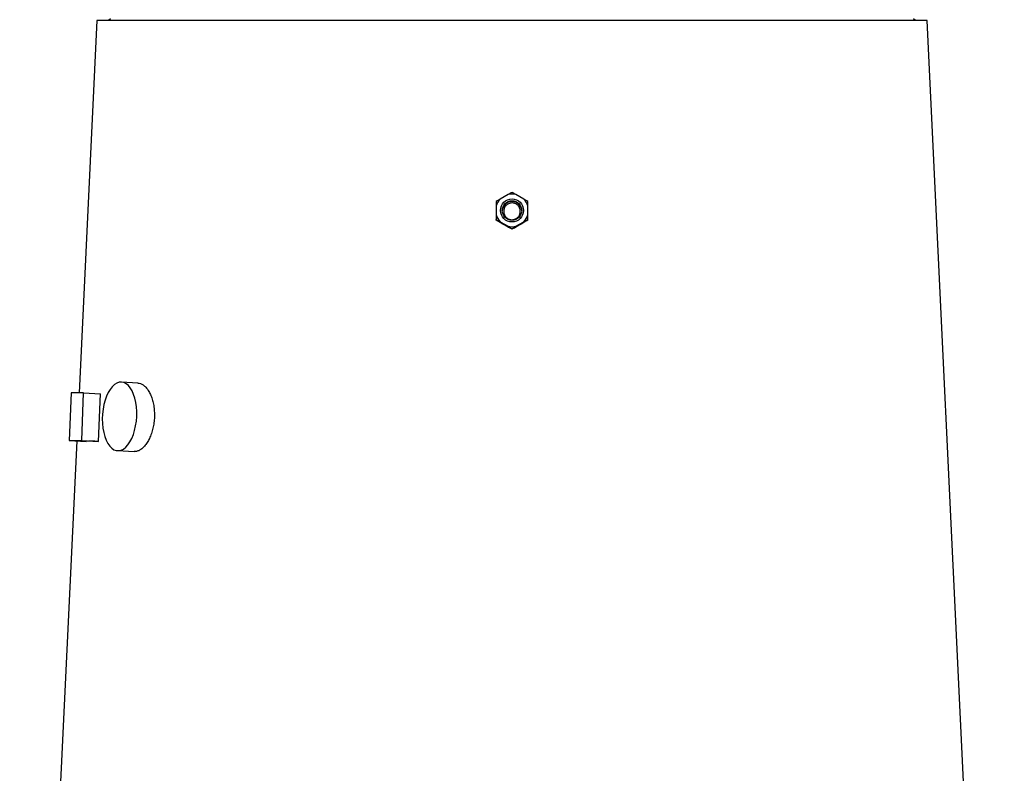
# Model space of a CAD drawing. Extents: x -35 to 1192, y 7 to 1887.
# Tile 12 of 14: x 664 to 1180, y 1006 to 1401. Entities that reach past the tile are written whole.
import ezdxf

# ---------------------------------------------------------------- set-up
doc = ezdxf.new("R2010")
doc.units = 0
doc.layers.get('0').update_dxf_attribs({"linetype": 'CONTINUOUS'})

msp = doc.modelspace()

# ---------------------------------------------------------------- linework, layer by layer
at = {"color": 7, "linetype": 'CONTINUOUS'}
for p, q in [((704.24, 1400.49), (694.85, 1205.25)), ((1139.26, 1400.49), (704.24, 1400.49)), ((711.25, 1401.49), (710.25, 1400.49)), ((1133.25, 1400.49), (1132.25, 1401.49)), ((1179.76, 558.49), (1139.26, 1400.49)), ((919.66, 1309.25), (915.61, 1306.92)), ((927.88, 1306.92), (923.84, 1309.25)), ((913.52, 1303.3), (913.52, 1298.64)), ((929.97, 1298.64), (929.97, 1303.3)), ((913.52, 1295.82), (913.52, 1296.15)), ((915.5, 1294.61), (913.52, 1295.82)), ((929.97, 1295.82), (929.97, 1296.15)), ((915.61, 1295.02), (919.66, 1292.69)), ((921.75, 1291.08), (921.75, 1291.4)), ((923.84, 1292.69), (927.88, 1295.02)), ((725.72, 1210.46), (717.06, 1210.94)), ((690.76, 1205.25), (689.75, 1180.27)), ((697.23, 1205.25), (690.76, 1205.25)), ((696.22, 1180.27), (697.23, 1205.25)), ((697.23, 1205.25), (706.13, 1204.86)), ((704.97, 1179.89), (706.13, 1204.86)), ((693.64, 1180.1), (663.74, 558.49)), ((689.75, 1180.27), (696.22, 1180.27)), ((689.75, 1180.27), (698.5, 1179.89)), ((696.22, 1180.27), (704.97, 1179.89)), ((715.07, 1175), (723.72, 1174.51))]:
    msp.add_line(p, q, dxfattribs=at)
at = {"color": 7, "linetype": 'CONTINUOUS', "flags": 128}
msp.add_lwpolyline([(725.07, 1192.97), (725.08, 1195.47), (724.92, 1197.92), (724.59, 1200.28), (724.09, 1202.49), (723.44, 1204.52), (722.64, 1206.33), (721.72, 1207.87), (720.68, 1209.13), (719.56, 1210.07), (718.37, 1210.67), (717.13, 1210.94), (715.87, 1210.85), (714.61, 1210.41), (713.39, 1209.64), (712.21, 1208.54), (711.11, 1207.14), (710.11, 1205.46), (709.22, 1203.54), (708.47, 1201.41), (707.86, 1199.12), (707.42, 1196.71), (707.14, 1194.22), (707.04, 1191.71), (707.11, 1189.23), (707.35, 1186.82), (707.77, 1184.53), (708.34, 1182.4), (709.07, 1180.48), (709.93, 1178.8), (710.92, 1177.4), (712, 1176.3), (713.16, 1175.52), (714.38, 1175.09), (715.63, 1175), (716.89, 1175.26), (718.13, 1175.87), (719.34, 1176.81), (720.48, 1178.06), (721.53, 1179.61), (722.48, 1181.41), (723.3, 1183.44), (723.98, 1185.65), (724.51, 1188.01), (724.87, 1190.47), (725.07, 1192.97)], dxfattribs=at)
at = {"color": 7, "linetype": 'CONTINUOUS'}
for centre, radius in [((921.75, 1300.96), 6.05), ((921.75, 1300.94), 5.1)]:
    msp.add_circle(centre, radius, dxfattribs=at)
for centre, radius, start, end in [((921.74, 1300.97), 8.54, 135.811, 164.1315), ((921.75, 1300.51), 5.1, 2.4533, 177.5467), ((921.75, 1300.95), 8.56, 75.8649, 104.1351), ((921.76, 1300.97), 8.54, 15.8685, 44.189), ((921.74, 1300.97), 8.54, 195.8689, 224.1882), ((921.76, 1300.97), 8.54, 315.8118, 344.1311), ((921.75, 1300.99), 8.56, 255.8644, 284.1356)]:
    msp.add_arc(centre, radius, start, end, dxfattribs=at)
for centre, major_axis, ratio, start_param, end_param in [((927.96, 1276.68), (223.42, -129.36), 0.036024, 1.627712, 1.647435), ((915.54, 1276.68), (223.42, 129.36), 0.036024, 1.494158, 1.51388), ((922.2, 1170.28), (228.58, -9.3), 0.010879, 2.825524, 2.934949)]:
    msp.add_ellipse(centre, major_axis=major_axis, ratio=ratio, start_param=start_param, end_param=end_param, dxfattribs=at)
for points, knots in [([(915.61, 1306.92), (915.23, 1306.68), (914.87, 1306.46), (914.17, 1306.04), (913.84, 1305.83), (913.52, 1305.63)], [0, 0, 0, 0, 0.5, 0.5, 1, 1, 1, 1]), ([(913.52, 1305.63), (913.52, 1305.28), (913.52, 1304.91), (913.52, 1304.13), (913.52, 1303.73), (913.52, 1303.3)], [0, 0, 0, 0, 0.5, 0.5, 1, 1, 1, 1]), ([(921.75, 1310.38), (921.43, 1310.21), (921.1, 1310.03), (920.4, 1309.66), (920.04, 1309.46), (919.66, 1309.25)], [0, 0, 0, 0, 0.5, 0.5, 1, 1, 1, 1]), ([(923.84, 1309.25), (923.46, 1309.46), (923.1, 1309.65), (922.4, 1310.03), (922.07, 1310.21), (921.75, 1310.38)], [0, 0, 0, 0, 0.5, 0.5, 1, 1, 1, 1]), ([(929.97, 1305.63), (929.65, 1305.83), (929.32, 1306.04), (928.63, 1306.47), (928.26, 1306.69), (927.88, 1306.92)], [0, 0, 0, 0, 0.5, 0.5, 1, 1, 1, 1]), ([(929.97, 1303.3), (929.97, 1303.73), (929.97, 1304.13), (929.97, 1304.91), (929.97, 1305.28), (929.97, 1305.63)], [0, 0, 0, 0, 0.5, 0.5, 1, 1, 1, 1]), ([(918.21, 1297.95), (918.04, 1298.19), (917.9, 1298.44), (917.67, 1298.96), (917.58, 1299.24), (917.46, 1299.79), (917.42, 1300.08), (917.41, 1300.65), (917.43, 1300.94), (917.52, 1301.5), (917.59, 1301.78), (917.79, 1302.31), (917.92, 1302.57), (918.21, 1303.06), (918.38, 1303.29), (918.78, 1303.71), (918.99, 1303.9), (919.45, 1304.24), (919.7, 1304.39), (920.22, 1304.63), (920.49, 1304.72), (921.04, 1304.85), (921.33, 1304.89), (921.9, 1304.91), (922.19, 1304.89), (922.75, 1304.79), (923.03, 1304.71), (923.56, 1304.5), (923.82, 1304.37), (924.3, 1304.06), (924.53, 1303.89), (924.94, 1303.49), (925.13, 1303.27), (925.45, 1302.8), (925.59, 1302.55), (925.82, 1302.03), (925.91, 1301.75), (926.04, 1301.2), (926.07, 1300.91), (926.09, 1300.34), (926.07, 1300.05), (925.98, 1299.49), (925.91, 1299.21), (925.71, 1298.67), (925.58, 1298.42), (925.29, 1297.93), (925.11, 1297.7), (924.73, 1297.28), (924.51, 1297.09), (924.05, 1296.75), (923.8, 1296.6), (923.28, 1296.36), (923.01, 1296.27), (922.45, 1296.14), (922.17, 1296.1), (921.6, 1296.08), (921.31, 1296.1), (920.74, 1296.2), (920.47, 1296.28), (919.94, 1296.48), (919.68, 1296.61), (918.96, 1297.07), (918.53, 1297.48), (918.21, 1297.95)], [0, 0, 0, 0, 0.03125, 0.03125, 0.0625, 0.0625, 0.09375, 0.09375, 0.125, 0.125, 0.15625, 0.15625, 0.1875, 0.1875, 0.21875, 0.21875, 0.25, 0.25, 0.28125, 0.28125, 0.3125, 0.3125, 0.34375, 0.34375, 0.375, 0.375, 0.40625, 0.40625, 0.4375, 0.4375, 0.46875, 0.46875, 0.5, 0.5, 0.53125, 0.53125, 0.5625, 0.5625, 0.59375, 0.59375, 0.625, 0.625, 0.65625, 0.65625, 0.6875, 0.6875, 0.71875, 0.71875, 0.75, 0.75, 0.78125, 0.78125, 0.8125, 0.8125, 0.84375, 0.84375, 0.875, 0.875, 0.90625, 0.90625, 0.9375, 0.9375, 1, 1, 1, 1]), ([(913.52, 1298.64), (913.52, 1298.18), (913.52, 1297.75), (913.52, 1296.93), (913.52, 1296.53), (913.52, 1296.15)], [0, 0, 0, 0, 0.5, 0.5, 1, 1, 1, 1]), ([(913.52, 1296.15), (913.84, 1295.98), (914.49, 1295.63), (915.23, 1295.23), (915.61, 1295.02)], [0, 0, 0, 0, 0.4867026, 1, 1, 1, 1]), ([(927.88, 1295.02), (928.58, 1295.4), (929.31, 1295.79), (929.95, 1296.13), (929.97, 1296.15)], [0, 0, 0, 0, 0.957028, 1, 1, 1, 1]), ([(929.97, 1295.82), (929.67, 1295.64), (929.06, 1295.25), (928.36, 1294.83), (927.99, 1294.61)], [0, 0, 0, 0, 0.485009, 1, 1, 1, 1]), ([(929.97, 1296.15), (929.97, 1296.53), (929.97, 1296.92), (929.97, 1297.75), (929.97, 1298.18), (929.97, 1298.64)], [0, 0, 0, 0, 0.5, 0.5, 1, 1, 1, 1]), ([(919.66, 1292.69), (920.04, 1292.46), (920.4, 1292.24), (921.1, 1291.81), (921.43, 1291.6), (921.75, 1291.4)], [0, 0, 0, 0, 0.5, 0.5, 1, 1, 1, 1]), ([(921.75, 1291.08), (921.3, 1291.32), (920.72, 1291.63), (920.06, 1291.99), (919.91, 1292.07)], [0, 0, 0, 0, 0.765587, 1, 1, 1, 1]), ([(921.75, 1291.4), (922.07, 1291.6), (922.39, 1291.8), (923.09, 1292.23), (923.46, 1292.46), (923.84, 1292.69)], [0, 0, 0, 0, 0.5, 0.5, 1, 1, 1, 1]), ([(923.59, 1292.07), (923.19, 1291.85), (922.54, 1291.5), (921.97, 1291.19), (921.75, 1291.08)], [0, 0, 0, 0, 0.621911, 1, 1, 1, 1]), ([(725.71, 1210.42), (726.13, 1210.38), (727.06, 1210.29), (728.47, 1209.53), (729.88, 1208.3), (731.17, 1206.61), (732.3, 1204.52), (733.21, 1202.08), (733.89, 1199.37), (734.29, 1196.47), (734.41, 1193.45), (734.23, 1190.41), (733.77, 1187.44), (733.03, 1184.61), (732.06, 1182), (730.88, 1179.69), (729.53, 1177.73), (728.06, 1176.19), (726.52, 1175.12), (725.05, 1174.54), (724.13, 1174.55), (723.72, 1174.55)], [0, 0, 0, 0, 0.044499, 0.098008, 0.151519, 0.205118, 0.258717, 0.312454, 0.366191, 0.419901, 0.47361, 0.527169, 0.580727, 0.634248, 0.687769, 0.741424, 0.795078, 0.84883, 0.90258, 0.956242, 1, 1, 1, 1])]:
    msp.add_open_spline(points, degree=3, knots=knots, dxfattribs=at)

doc.saveas('drawing.dxf')
